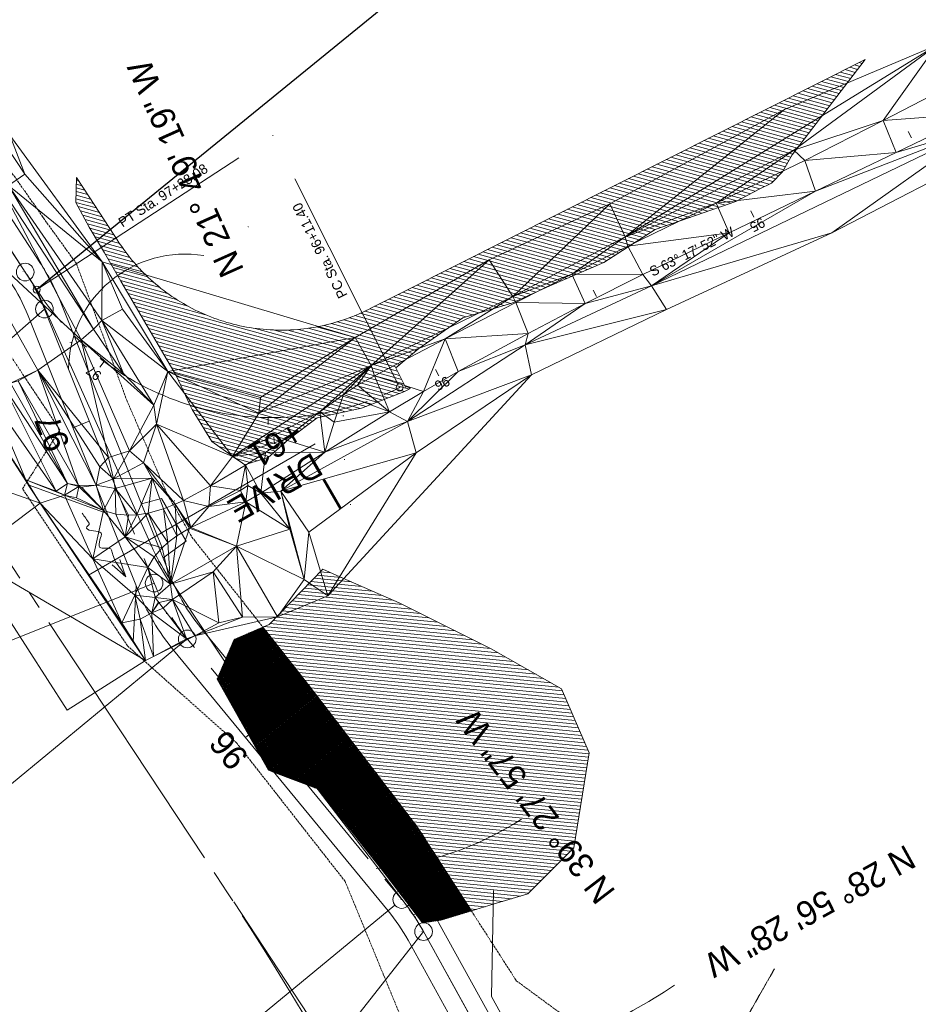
# Model space of a CAD drawing. Extents: x 2399984 to 2508823, y 556481 to 592637.
# Tile 10 of 158: x 2440252 to 2440507, y 560361 to 560640. Entities that reach past the tile are written whole.
import ezdxf
from ezdxf.enums import TextEntityAlignment as Align

# ---------------------------------------------------------------- set-up
doc = ezdxf.new("R2010")
doc.units = 0
doc.header["$MEASUREMENT"] = 0
for name, pattern in [('cl20', [100, 5, -5, 80, -5, 5]), ('cl50', [100, 7.5, -7.5, 70, -7.5, 7.5]), ('constlimit', [0.85, 0.65, -0.1, -0.1]), ('DGN Style 7', [295.076348, 132.784357, -59.01527, 44.261452, -59.01527]), ('fencepr', [1, 0.925, 0.075]), ('stream', [1.4, 0.7, -0.1, 0.1, -0.1, 0.1, -0.1, 0.1, -0.1])]:
    doc.linetypes.add(name, pattern=pattern)
for name, color, linetype, lineweight in [('DR_X_Ditch', 133, 'stream', 0), ('DR_X_Flow_Arrow', 151, 'Continuous', 0), ('DT_X_Triangles', 91, 'Continuous', 0), ('EV_Ecological_Wetlands', 151, 'stream', 13), ('GE_P_CL_20', 7, 'cl20', 13), ('GE_P_CL_50', 7, 'cl50', 13), ('GE_P_Driveway_CL', 7, 'DGN Style 7', 13), ('PV_P_Bikeway', 193, 'Continuous', 13), ('PV_P_Drive', 230, 'Continuous', 13), ('PV_P_Text', 7, 'Continuous', 13), ('RD_P_Fence', 230, 'fencepr', 13), ('RW_P_Const_Limits', 120, 'constlimit', 0), ('RW_X_CL_20', 6, 'cl20', 0)]:
    doc.layers.add(name, color=color, linetype=linetype, lineweight=lineweight)
for name, color, linetype, lineweight, plot in [('GK_Visualization', 30, 'Continuous', 13, False), ('SC_Scratch1', 7, 'Continuous', 0, False), ('SC_Scratch2', 7, 'Continuous', 0, False)]:
    doc.layers.add(name, color=color, linetype=linetype, lineweight=lineweight, plot=plot)
doc.styles.add('Slanted-Normal LS 0.50', font='font31.shx', dxfattribs={"height": 0.14})
doc.styles.add('Style-font30', font='font30.shx')
doc.styles.add('Style-font31', font='font31.shx')

# ---------------------------------------------------------------- blocks, each defined once
blk = doc.blocks.new('X_115')
at = {"layer": 'GK_Visualization', "color": 1, "linetype": 'Continuous', "lineweight": 0}
for p, q in [((-0.07, -0.07), (0.07, 0.07)), ((-0.07, 0.07), (0.07, -0.07))]:
    blk.add_line(p, q, dxfattribs=at)
blk = doc.blocks.new('X_116')
at = {"layer": 'GK_Visualization', "color": 1, "linetype": 'Continuous', "lineweight": 0}
for p, q in [((-0.07, -0.07), (0.07, 0.07)), ((-0.07, 0.07), (0.07, -0.07))]:
    blk.add_line(p, q, dxfattribs=at)
blk = doc.blocks.new('SURVPN-CROSS_36')
at = {"layer": 'GK_Visualization', "color": 30, "linetype": 'Continuous', "lineweight": 0}
for p, q in [((0.07, 0), (-0.07, 0)), ((0, 0.07), (0, -0.07))]:
    blk.add_line(p, q, dxfattribs=at)
blk = doc.blocks.new('SURVPN-CROSS_37')
at = {"layer": 'GK_Visualization', "color": 30, "linetype": 'Continuous', "lineweight": 0}
for p, q in [((0.07, 0), (-0.07, 0)), ((0, 0.07), (0, -0.07))]:
    blk.add_line(p, q, dxfattribs=at)
blk = doc.blocks.new('SURVPN-CROSS_38')
at = {"layer": 'GK_Visualization', "color": 30, "linetype": 'Continuous', "lineweight": 0}
for p, q in [((0.07, 0), (-0.07, 0)), ((0, 0.07), (0, -0.07))]:
    blk.add_line(p, q, dxfattribs=at)
blk = doc.blocks.new('SURVPN-CROSS_39')
at = {"layer": 'GK_Visualization', "color": 30, "linetype": 'Continuous', "lineweight": 0}
for p, q in [((0.07, 0), (-0.07, 0)), ((0, 0.07), (0, -0.07))]:
    blk.add_line(p, q, dxfattribs=at)
blk = doc.blocks.new('X_117')
at = {"layer": 'GK_Visualization', "color": 1, "linetype": 'Continuous', "lineweight": 0}
for p, q in [((-0.07, -0.07), (0.07, 0.07)), ((-0.07, 0.07), (0.07, -0.07))]:
    blk.add_line(p, q, dxfattribs=at)
blk = doc.blocks.new('X_118')
at = {"layer": 'GK_Visualization', "color": 1, "linetype": 'Continuous', "lineweight": 0}
for p, q in [((-0.07, -0.07), (0.07, 0.07)), ((-0.07, 0.07), (0.07, -0.07))]:
    blk.add_line(p, q, dxfattribs=at)
blk = doc.blocks.new('SURVPN-CROSS_40')
at = {"layer": 'GK_Visualization', "color": 30, "linetype": 'Continuous', "lineweight": 0}
for p, q in [((0.07, 0), (-0.07, 0)), ((0, 0.07), (0, -0.07))]:
    blk.add_line(p, q, dxfattribs=at)
blk = doc.blocks.new('SURVPN-CROSS_41')
at = {"layer": 'GK_Visualization', "color": 30, "linetype": 'Continuous', "lineweight": 0}
for p, q in [((0.07, 0), (-0.07, 0)), ((0, 0.07), (0, -0.07))]:
    blk.add_line(p, q, dxfattribs=at)
blk = doc.blocks.new('SURVPN-CROSS_42')
at = {"layer": 'GK_Visualization', "color": 30, "linetype": 'Continuous', "lineweight": 0}
for p, q in [((0.07, 0), (-0.07, 0)), ((0, 0.07), (0, -0.07))]:
    blk.add_line(p, q, dxfattribs=at)
blk = doc.blocks.new('SURVPN-CROSS_43')
at = {"layer": 'GK_Visualization', "color": 30, "linetype": 'Continuous', "lineweight": 0}
for p, q in [((0.07, 0), (-0.07, 0)), ((0, 0.07), (0, -0.07))]:
    blk.add_line(p, q, dxfattribs=at)
blk = doc.blocks.new('DFL-X_6')
at = {"layer": 'DR_X_Flow_Arrow', "color": 151, "linetype": 'Continuous', "lineweight": 0, "flags": 128}
blk.add_lwpolyline([(-0.08, -0.0214), (0, 0), (-0.08, 0.0215)], dxfattribs=at)
at = {"layer": 'DR_X_Flow_Arrow', "color": 151, "linetype": 'Continuous', "lineweight": 0}
blk.add_open_spline([(0, 0), (-0.0277, 0.0001), (-0.0554, 0.0002), (-0.0831, 0.0002), (-0.0943, 0.0003), (-0.1051, 0.005), (-0.116, 0.0078), (-0.1231, 0.0095), (-0.1298, 0.0131), (-0.1368, 0.015), (-0.1547, 0.0198), (-0.1638, -0.0202), (-0.1792, -0.0218), (-0.1968, -0.0235), (-0.2129, 0.0182), (-0.2278, 0.0195), (-0.244, 0.0209), (-0.2648, -0.0282), (-0.2838, -0.0218), (-0.2906, -0.0194), (-0.2867, 0.0007), (-0.2951, 0.0006), (-0.3134, 0.0004), (-0.3317, 0.0002), (-0.35, 0)], degree=3, knots=[0, 0, 0, 0, 0.203531, 0.203531, 0.203531, 0.286234, 0.286234, 0.286234, 0.340272, 0.340272, 0.340272, 0.477755, 0.477755, 0.477755, 0.633727, 0.633727, 0.633727, 0.804111, 0.804111, 0.804111, 0.865463, 0.865463, 0.865463, 1, 1, 1, 1], dxfattribs=at)
blk = doc.blocks.new('X_138')
at = {"layer": 'GK_Visualization', "color": 1, "linetype": 'Continuous', "lineweight": 0}
for p, q in [((-0.07, -0.07), (0.07, 0.07)), ((-0.07, 0.07), (0.07, -0.07))]:
    blk.add_line(p, q, dxfattribs=at)
blk = doc.blocks.new('X_139')
at = {"layer": 'GK_Visualization', "color": 1, "linetype": 'Continuous', "lineweight": 0}
for p, q in [((-0.07, -0.07), (0.07, 0.07)), ((-0.07, 0.07), (0.07, -0.07))]:
    blk.add_line(p, q, dxfattribs=at)
blk = doc.blocks.new('X_140')
at = {"layer": 'GK_Visualization', "color": 1, "linetype": 'Continuous', "lineweight": 0}
for p, q in [((-0.07, -0.07), (0.07, 0.07)), ((-0.07, 0.07), (0.07, -0.07))]:
    blk.add_line(p, q, dxfattribs=at)
blk = doc.blocks.new('X_141')
at = {"layer": 'GK_Visualization', "color": 1, "linetype": 'Continuous', "lineweight": 0}
for p, q in [((-0.07, -0.07), (0.07, 0.07)), ((-0.07, 0.07), (0.07, -0.07))]:
    blk.add_line(p, q, dxfattribs=at)
blk = doc.blocks.new('X_142')
at = {"layer": 'GK_Visualization', "color": 1, "linetype": 'Continuous', "lineweight": 0}
for p, q in [((-0.07, -0.07), (0.07, 0.07)), ((-0.07, 0.07), (0.07, -0.07))]:
    blk.add_line(p, q, dxfattribs=at)
blk = doc.blocks.new('SURVPN-CROSS_68')
at = {"layer": 'GK_Visualization', "color": 30, "linetype": 'Continuous', "lineweight": 0}
for p, q in [((0.07, 0), (-0.07, 0)), ((0, 0.07), (0, -0.07))]:
    blk.add_line(p, q, dxfattribs=at)
blk = doc.blocks.new('SURVPN-CROSS_69')
at = {"layer": 'GK_Visualization', "color": 30, "linetype": 'Continuous', "lineweight": 0}
for p, q in [((0.07, 0), (-0.07, 0)), ((0, 0.07), (0, -0.07))]:
    blk.add_line(p, q, dxfattribs=at)
blk = doc.blocks.new('SURVPN-CROSS_70')
at = {"layer": 'GK_Visualization', "color": 30, "linetype": 'Continuous', "lineweight": 0}
for p, q in [((0.07, 0), (-0.07, 0)), ((0, 0.07), (0, -0.07))]:
    blk.add_line(p, q, dxfattribs=at)
blk = doc.blocks.new('SURVPN-CROSS_72')
at = {"layer": 'GK_Visualization', "color": 30, "linetype": 'Continuous', "lineweight": 0}
for p, q in [((0.07, 0), (-0.07, 0)), ((0, 0.07), (0, -0.07))]:
    blk.add_line(p, q, dxfattribs=at)
blk = doc.blocks.new('SURVPN-CROSS_73')
at = {"layer": 'GK_Visualization', "color": 30, "linetype": 'Continuous', "lineweight": 0}
for p, q in [((0.07, 0), (-0.07, 0)), ((0, 0.07), (0, -0.07))]:
    blk.add_line(p, q, dxfattribs=at)
blk = doc.blocks.new('SURVPN-CROSS_74')
at = {"layer": 'GK_Visualization', "color": 30, "linetype": 'Continuous', "lineweight": 0}
for p, q in [((0.07, 0), (-0.07, 0)), ((0, 0.07), (0, -0.07))]:
    blk.add_line(p, q, dxfattribs=at)
blk = doc.blocks.new('SURVPN-CROSS_75')
at = {"layer": 'GK_Visualization', "color": 30, "linetype": 'Continuous', "lineweight": 0}
for p, q in [((0.07, 0), (-0.07, 0)), ((0, 0.07), (0, -0.07))]:
    blk.add_line(p, q, dxfattribs=at)
blk = doc.blocks.new('X_143')
at = {"layer": 'GK_Visualization', "color": 1, "linetype": 'Continuous', "lineweight": 0}
for p, q in [((-0.07, -0.07), (0.07, 0.07)), ((-0.07, 0.07), (0.07, -0.07))]:
    blk.add_line(p, q, dxfattribs=at)
blk = doc.blocks.new('X_144')
at = {"layer": 'GK_Visualization', "color": 1, "linetype": 'Continuous', "lineweight": 0}
for p, q in [((-0.07, -0.07), (0.07, 0.07)), ((-0.07, 0.07), (0.07, -0.07))]:
    blk.add_line(p, q, dxfattribs=at)
blk = doc.blocks.new('X_145')
at = {"layer": 'GK_Visualization', "color": 1, "linetype": 'Continuous', "lineweight": 0}
for p, q in [((-0.07, -0.07), (0.07, 0.07)), ((-0.07, 0.07), (0.07, -0.07))]:
    blk.add_line(p, q, dxfattribs=at)
blk = doc.blocks.new('X_146')
at = {"layer": 'GK_Visualization', "color": 1, "linetype": 'Continuous', "lineweight": 0}
for p, q in [((-0.07, -0.07), (0.07, 0.07)), ((-0.07, 0.07), (0.07, -0.07))]:
    blk.add_line(p, q, dxfattribs=at)
blk = doc.blocks.new('X_147')
at = {"layer": 'GK_Visualization', "color": 1, "linetype": 'Continuous', "lineweight": 0}
for p, q in [((-0.07, -0.07), (0.07, 0.07)), ((-0.07, 0.07), (0.07, -0.07))]:
    blk.add_line(p, q, dxfattribs=at)
blk = doc.blocks.new('X_148')
at = {"layer": 'GK_Visualization', "color": 1, "linetype": 'Continuous', "lineweight": 0}
for p, q in [((-0.07, -0.07), (0.07, 0.07)), ((-0.07, 0.07), (0.07, -0.07))]:
    blk.add_line(p, q, dxfattribs=at)
blk = doc.blocks.new('SURVPN-CROSS_76')
at = {"layer": 'GK_Visualization', "color": 30, "linetype": 'Continuous', "lineweight": 0}
for p, q in [((0.07, 0), (-0.07, 0)), ((0, 0.07), (0, -0.07))]:
    blk.add_line(p, q, dxfattribs=at)
blk = doc.blocks.new('SURVPN-CROSS_77')
at = {"layer": 'GK_Visualization', "color": 30, "linetype": 'Continuous', "lineweight": 0}
for p, q in [((0.07, 0), (-0.07, 0)), ((0, 0.07), (0, -0.07))]:
    blk.add_line(p, q, dxfattribs=at)
blk = doc.blocks.new('SURVPN-CROSS_78')
at = {"layer": 'GK_Visualization', "color": 30, "linetype": 'Continuous', "lineweight": 0}
for p, q in [((0.07, 0), (-0.07, 0)), ((0, 0.07), (0, -0.07))]:
    blk.add_line(p, q, dxfattribs=at)
blk = doc.blocks.new('SURVPN-CROSS_80')
at = {"layer": 'GK_Visualization', "color": 30, "linetype": 'Continuous', "lineweight": 0}
for p, q in [((0.07, 0), (-0.07, 0)), ((0, 0.07), (0, -0.07))]:
    blk.add_line(p, q, dxfattribs=at)
blk = doc.blocks.new('SURVPN-CROSS_81')
at = {"layer": 'GK_Visualization', "color": 30, "linetype": 'Continuous', "lineweight": 0}
for p, q in [((0.07, 0), (-0.07, 0)), ((0, 0.07), (0, -0.07))]:
    blk.add_line(p, q, dxfattribs=at)
blk = doc.blocks.new('SURVPN-CROSS_82')
at = {"layer": 'GK_Visualization', "color": 30, "linetype": 'Continuous', "lineweight": 0}
for p, q in [((0.07, 0), (-0.07, 0)), ((0, 0.07), (0, -0.07))]:
    blk.add_line(p, q, dxfattribs=at)
blk = doc.blocks.new('SURVPN-CROSS_83')
at = {"layer": 'GK_Visualization', "color": 30, "linetype": 'Continuous', "lineweight": 0}
for p, q in [((0.07, 0), (-0.07, 0)), ((0, 0.07), (0, -0.07))]:
    blk.add_line(p, q, dxfattribs=at)
blk = doc.blocks.new('SURVPN-CROSS_84')
at = {"layer": 'GK_Visualization', "color": 30, "linetype": 'Continuous', "lineweight": 0}
for p, q in [((0.07, 0), (-0.07, 0)), ((0, 0.07), (0, -0.07))]:
    blk.add_line(p, q, dxfattribs=at)
blk = doc.blocks.new('SURVPN-CROSS_85')
at = {"layer": 'GK_Visualization', "color": 30, "linetype": 'Continuous', "lineweight": 0}
for p, q in [((0.07, 0), (-0.07, 0)), ((0, 0.07), (0, -0.07))]:
    blk.add_line(p, q, dxfattribs=at)
blk = doc.blocks.new('SURVPN-CROSS_86')
at = {"layer": 'GK_Visualization', "color": 30, "linetype": 'Continuous', "lineweight": 0}
for p, q in [((0.07, 0), (-0.07, 0)), ((0, 0.07), (0, -0.07))]:
    blk.add_line(p, q, dxfattribs=at)

msp = doc.modelspace()

# ---------------------------------------------------------------- hatches: boundary and pattern name
at = {"layer": 'EV_Ecological_Wetlands', "linetype": 'Continuous'}
h = msp.add_hatch(dxfattribs=at)
h.set_pattern_fill('HATCH', color=256, style=0, pattern_type=2)
h.set_pattern_definition([(164.64986, (2440309.7145, 560544.6827), (-0.264717, -0.964326), [])])
h.paths.add_polyline_path([(2440271.6, 560581.31), (2440274.78, 560575.9), (2440275.88, 560574.02), (2440280.58, 560566), (2440296.25, 560539.3), (2440300.23, 560530.73), (2440300.77, 560529.58), (2440306.32, 560520.55), (2440315.7, 560513.95), (2440317.42, 560514.5), (2440322.29, 560516.03), (2440326.16, 560519.45), (2440328.2, 560521.24), (2440336.2, 560527.25), (2440348.79, 560529.95), (2440360.78, 560534.65), (2440361.68, 560535.09), (2440362.57, 560535.54), (2440362.49, 560535.67), (2440362.39, 560535.79), (2440362.27, 560535.9), (2440362.14, 560535.98), (2440361.99, 560536.04), (2440361.84, 560536.08), (2440361.68, 560536.09), (2440361.53, 560536.08), (2440361.37, 560536.04), (2440361.23, 560535.98), (2440358.48, 560541.44), (2440365, 560546.94), (2440377.5, 560555.62), (2440391.39, 560559.78), (2440402.16, 560564.65), (2440417.43, 560571.24), (2440432.02, 560580.62), (2440454.93, 560588.6), (2440461.53, 560592.08), (2440465, 560593.81), (2440468.13, 560596.94), (2440470.91, 560601.8), (2440491.59, 560628.84), (2440450.24, 560608.04), (2440405.57, 560585.57), (2440360.9, 560563.1), (2440351.61, 560558.43), (2440350.61, 560557.89), (2440350.28, 560557.74), (2440349.94, 560557.6), (2440348.99, 560557.15), (2440348.12, 560556.76), (2440347.23, 560556.37), (2440346.34, 560556.01), (2440345.45, 560555.67), (2440344.56, 560555.34), (2440343.63, 560555.02), (2440342.73, 560554.72), (2440341.81, 560554.43), (2440340.89, 560554.17), (2440339.97, 560553.92), (2440339.03, 560553.68), (2440338.09, 560553.46), (2440337.15, 560553.26), (2440336.22, 560553.07), (2440335.27, 560552.9), (2440334.34, 560552.75), (2440333.39, 560552.61), (2440332.42, 560552.49), (2440331.47, 560552.39), (2440330.51, 560552.3), (2440329.56, 560552.23), (2440328.6, 560552.18), (2440327.65, 560552.14), (2440326.68, 560552.12), (2440325.68, 560552.12), (2440324.94, 560552.12), (2440323.79, 560552.16), (2440322.83, 560552.21), (2440321.9, 560552.27), (2440320.93, 560552.35), (2440319.97, 560552.45), (2440319.02, 560552.56), (2440318.07, 560552.69), (2440317.12, 560552.84), (2440316.19, 560553), (2440315.22, 560553.18), (2440314.3, 560553.38), (2440313.35, 560553.59), (2440312.42, 560553.82), (2440311.51, 560554.06), (2440310.58, 560554.32), (2440309.64, 560554.61), (2440308.75, 560554.89), (2440307.82, 560555.21), (2440306.94, 560555.53), (2440306.03, 560555.87), (2440305.13, 560556.23), (2440304.25, 560556.6), (2440303.37, 560556.99), (2440302.51, 560557.39), (2440302.49, 560557.4), (2440301.64, 560557.81), (2440300.79, 560558.24), (2440299.94, 560558.68), (2440299.09, 560559.15), (2440298.26, 560559.63), (2440297.43, 560560.12), (2440296.61, 560560.63), (2440295.81, 560561.15), (2440295.02, 560561.67), (2440294.22, 560562.23), (2440293.26, 560562.92), (2440292.71, 560563.34), (2440291.92, 560563.95), (2440291.17, 560564.55), (2440290.43, 560565.17), (2440289.71, 560565.79), (2440288.99, 560566.43), (2440288.29, 560567.08), (2440287.6, 560567.75), (2440286.91, 560568.43), (2440286.24, 560569.12), (2440285.98, 560569.4), (2440285.59, 560569.81), (2440284.94, 560570.52), (2440284.31, 560571.25), (2440283.68, 560571.99), (2440283.09, 560572.72), (2440282.48, 560573.49), (2440281.91, 560574.24), (2440281.35, 560575.01), (2440280.79, 560575.8), (2440280.11, 560576.78), (2440280.11, 560576.79), (2440279.41, 560577.88), (2440278.64, 560579.05), (2440271.56, 560589.9), (2440267.99, 560595.37), (2440267.78, 560588.26)])
h = msp.add_hatch(dxfattribs=at)
h.set_pattern_fill('HATCH', color=256, style=0, pattern_type=2)
h.set_pattern_definition([(174.4657, (2440351.7347, 560457.0671), (-0.096441, -0.995339), [])])
h.paths.add_polyline_path([(2440386.13, 560389.36), (2440395.94, 560392.32), (2440403.09, 560399.47), (2440408.96, 560405.34), (2440413.3, 560432.25), (2440405.49, 560450.48), (2440385.52, 560461.76), (2440359.48, 560474.78), (2440343.44, 560481.84), (2440337.78, 560484.33), (2440322.55, 560468.67), (2440320.82, 560467.93), (2440334.22, 560450.93), (2440364.68, 560411.17), (2440379.92, 560387.49)])
h = msp.add_hatch(dxfattribs=at)
h.set_pattern_fill('HATCH', color=256, style=0, pattern_type=2)
h.set_pattern_definition([(174.4657, (2440325.8823, 560445.4374), (-0.096441, -0.995339), [])])
h.paths.add_polyline_path([(2440312.69, 560464.44), (2440307.83, 560453.18), (2440314.2, 560441.91), (2440324.29, 560426.64), (2440336.58, 560421.99), (2440355.75, 560397.66), (2440366.11, 560384.08), (2440371.28, 560384.88), (2440379.92, 560387.49), (2440364.68, 560411.17), (2440334.22, 560450.93), (2440320.82, 560467.93)])
h = msp.add_hatch(dxfattribs=at)
h.set_pattern_fill('HATCH', color=256, style=0, pattern_type=2)
h.set_pattern_definition([(219.46573, (2440334.72895, 560434.92275), (0.1589042, -0.1930012), [])])
h.paths.add_polyline_path([(2440336.58, 560421.99), (2440355.75, 560397.66), (2440366.11, 560384.08), (2440371.28, 560384.88), (2440379.92, 560387.49), (2440364.68, 560411.17), (2440334.22, 560450.93), (2440320.82, 560467.93), (2440312.69, 560464.44), (2440307.83, 560453.18), (2440314.2, 560441.91), (2440324.29, 560426.64)])
h = msp.add_hatch(dxfattribs=at)
h.set_pattern_fill('HATCH', color=256, style=0, pattern_type=2)
h.set_pattern_definition([(219.4657, (2440322.40748, 560428.65582), (0.158904, -0.1930012), [])])
h.paths.add_polyline_path([(2440322.44, 560427.34), (2440324.29, 560426.64), (2440314.2, 560441.91)])

# ---------------------------------------------------------------- linework, layer by layer
at = {"layer": 'DR_X_Ditch', "flags": 128}
msp.add_lwpolyline([(2440465.87, 560371.09), (2440455.19, 560352.34), (2440438.79, 560336.98), (2440428.97, 560329.18), (2440426.35, 560327.25), (2440424.67, 560327.22), (2440422.98, 560328.13), (2440420.9, 560328.91), (2440418.16, 560328.91), (2440416.69, 560328.93), (2440414.91, 560328.39)], dxfattribs=at)
at = {"layer": 'EV_Ecological_Wetlands', "linetype": 'Continuous', "flags": 128}
for points in [[(2440271.6, 560581.31), (2440274.78, 560575.9), (2440275.88, 560574.02), (2440280.58, 560566), (2440296.25, 560539.3), (2440300.23, 560530.73), (2440300.77, 560529.58), (2440306.32, 560520.55), (2440315.7, 560513.95), (2440317.42, 560514.5), (2440322.29, 560516.03), (2440326.16, 560519.45), (2440328.2, 560521.24), (2440336.2, 560527.25), (2440348.79, 560529.95), (2440360.78, 560534.65), (2440361.68, 560535.09), (2440362.57, 560535.54), (2440362.49, 560535.67), (2440362.39, 560535.79), (2440362.27, 560535.9), (2440362.14, 560535.98), (2440361.99, 560536.04), (2440361.84, 560536.08), (2440361.68, 560536.09), (2440361.53, 560536.08), (2440361.37, 560536.04), (2440361.23, 560535.98), (2440358.48, 560541.44), (2440365, 560546.94), (2440377.5, 560555.62), (2440391.39, 560559.78), (2440402.16, 560564.65), (2440417.43, 560571.24), (2440432.02, 560580.62), (2440454.93, 560588.6), (2440461.53, 560592.08), (2440465, 560593.81), (2440468.13, 560596.94), (2440470.91, 560601.8), (2440491.59, 560628.84), (2440450.24, 560608.04), (2440405.57, 560585.57), (2440360.9, 560563.1), (2440351.61, 560558.43), (2440350.61, 560557.89), (2440350.28, 560557.74), (2440349.94, 560557.6), (2440348.99, 560557.15), (2440348.12, 560556.76), (2440347.23, 560556.37), (2440346.34, 560556.01), (2440345.45, 560555.67), (2440344.56, 560555.34), (2440343.63, 560555.02), (2440342.73, 560554.72), (2440341.81, 560554.43), (2440340.89, 560554.17), (2440339.97, 560553.92), (2440339.03, 560553.68), (2440338.09, 560553.46), (2440337.15, 560553.26), (2440336.22, 560553.07), (2440335.27, 560552.9), (2440334.34, 560552.75), (2440333.39, 560552.61), (2440332.42, 560552.49), (2440331.47, 560552.39), (2440330.51, 560552.3), (2440329.56, 560552.23), (2440328.6, 560552.18), (2440327.65, 560552.14), (2440326.68, 560552.12), (2440325.68, 560552.12), (2440324.94, 560552.12), (2440323.79, 560552.16), (2440322.83, 560552.21), (2440321.9, 560552.27), (2440320.93, 560552.35), (2440319.97, 560552.45), (2440319.02, 560552.56), (2440318.07, 560552.69), (2440317.12, 560552.84), (2440316.19, 560553), (2440315.22, 560553.18), (2440314.3, 560553.38), (2440313.35, 560553.59), (2440312.42, 560553.82), (2440311.51, 560554.06), (2440310.58, 560554.32), (2440309.64, 560554.61), (2440308.75, 560554.89), (2440307.82, 560555.21), (2440306.94, 560555.53), (2440306.03, 560555.87), (2440305.13, 560556.23), (2440304.25, 560556.6), (2440303.37, 560556.99), (2440302.51, 560557.39), (2440302.49, 560557.4), (2440301.64, 560557.81), (2440300.79, 560558.24), (2440299.94, 560558.68), (2440299.09, 560559.15), (2440298.26, 560559.63), (2440297.43, 560560.12), (2440296.61, 560560.63), (2440295.81, 560561.15), (2440295.02, 560561.67), (2440294.22, 560562.23), (2440293.26, 560562.92), (2440292.71, 560563.34), (2440291.92, 560563.95), (2440291.17, 560564.55), (2440290.43, 560565.17), (2440289.71, 560565.79), (2440288.99, 560566.43), (2440288.29, 560567.08), (2440287.6, 560567.75), (2440286.91, 560568.43), (2440286.24, 560569.12), (2440285.98, 560569.4), (2440285.59, 560569.81), (2440284.94, 560570.52), (2440284.31, 560571.25), (2440283.68, 560571.99), (2440283.09, 560572.72), (2440282.48, 560573.49), (2440281.91, 560574.24), (2440281.35, 560575.01), (2440280.79, 560575.8), (2440280.11, 560576.78), (2440280.11, 560576.79), (2440279.41, 560577.88), (2440278.64, 560579.05), (2440271.56, 560589.9), (2440267.99, 560595.37), (2440267.78, 560588.26), (2440271.6, 560581.31)], [(2440386.13, 560389.36), (2440395.94, 560392.32), (2440403.09, 560399.47), (2440408.96, 560405.34), (2440413.3, 560432.25), (2440405.49, 560450.48), (2440385.52, 560461.76), (2440359.48, 560474.78), (2440343.44, 560481.84), (2440337.78, 560484.33), (2440322.55, 560468.67), (2440320.82, 560467.93), (2440334.22, 560450.93), (2440364.68, 560411.17), (2440379.92, 560387.49), (2440386.13, 560389.36)], [(2440312.69, 560464.44), (2440307.83, 560453.18), (2440314.2, 560441.91), (2440324.29, 560426.64), (2440336.58, 560421.99), (2440355.75, 560397.66), (2440366.11, 560384.08), (2440371.28, 560384.88), (2440379.92, 560387.49), (2440364.68, 560411.17), (2440334.22, 560450.93), (2440320.82, 560467.93), (2440312.69, 560464.44)], [(2440336.58, 560421.99), (2440355.75, 560397.66), (2440366.11, 560384.08), (2440371.28, 560384.88), (2440379.92, 560387.49), (2440364.68, 560411.17), (2440334.22, 560450.93), (2440320.82, 560467.93), (2440312.69, 560464.44), (2440307.83, 560453.18), (2440314.2, 560441.91), (2440324.29, 560426.64), (2440336.58, 560421.99)], [(2440322.44, 560427.34), (2440324.29, 560426.64), (2440314.2, 560441.91), (2440322.44, 560427.34)]]:
    msp.add_lwpolyline(points, close=True, dxfattribs=at)
at = {"layer": 'GE_P_CL_20'}
msp.add_line((2440256.67, 560563.59), (2440052.79, 560875.88), dxfattribs=at)
at = {"layer": 'GE_P_CL_20', "linetype": 'Continuous'}
for p, q in [((2440503.79, 560608.38), (2440504.69, 560606.59)), ((2440257.51, 560564.14), (2440313.95, 560600.99)), ((2440257.51, 560564.14), (2440313.95, 560600.99)), ((2440359.16, 560536.75), (2440329.85, 560595.02)), ((2440359.16, 560536.75), (2440329.85, 560595.02)), ((2440459.12, 560585.91), (2440460.02, 560584.13)), ((2440414.46, 560563.44), (2440415.35, 560561.66)), ((2440275.79, 560543.23), (2440274.59, 560541.62)), ((2440275.79, 560543.23), (2440274.59, 560541.62)), ((2440369.79, 560540.98), (2440370.69, 560539.19)), ((2440322.34, 560527.33), (2440322.31, 560525.33)), ((2440323.89, 560521.86), (2440324.13, 560519.88))]:
    msp.add_line(p, q, dxfattribs=at)
for centre in [(2440256.67, 560563.59), (2440256.67, 560563.59), (2440359.61, 560535.86), (2440359.61, 560535.86)]:
    msp.add_circle(centre, 1, dxfattribs=at)
at = {"layer": 'GE_P_CL_20', "extrusion": (0, 0, -1)}
msp.add_arc((-2440323.66, 560607.32), 80, 243.2977, 326.8609, dxfattribs=at)
msp.add_arc((-2440323.66, 560607.32), 80, 243.2977, 326.8609, dxfattribs=at)
at = {"layer": 'GE_P_CL_50'}
for p, q in [((2440253.42, 560568.57), (2440111.61, 560785.78)), ((2440289.98, 560480.4), (2440258.88, 560558.07)), ((2440360.17, 560390.71), (2440299.36, 560464.57)), ((2440432.93, 560261.22), (2440366.26, 560381.79))]:
    msp.add_line(p, q, dxfattribs=at)
at = {"layer": 'GE_P_CL_50', "linetype": 'Continuous'}
for p, q in [((2440258.88, 560558.07), (2440126.42, 560442.13)), ((2440271.6, 560526.3), (2440266.96, 560524.44)), ((2440140.8, 560420.67), (2440289.98, 560480.4)), ((2440175.1, 560362.26), (2440299.36, 560464.57)), ((2440319.75, 560439.8), (2440315.89, 560436.62)), ((2440358.24, 560389.12), (2440229.93, 560283.48)), ((2440366.36, 560381.61), (2440254.74, 560239.72))]:
    msp.add_line(p, q, dxfattribs=at)
for centre in [(2440253.42, 560568.57), (2440258.88, 560558.07), (2440289.98, 560480.4), (2440299.36, 560464.57), (2440360.17, 560390.71), (2440366.36, 560381.61)]:
    msp.add_circle(centre, 2.5, dxfattribs=at)
at = {"layer": 'GE_P_CL_50', "linetype": 'Continuous', "extrusion": (0, 0, -1)}
for centre, radius, start, end in [((-2440298.69, 560540.68), 32.98, 0.5837, 99.3033), ((-2439959.94, 561427.04), 1252.18, 235.3869, 247.94996)]:
    msp.add_arc(centre, radius, start, end, dxfattribs=at)
at = {"layer": 'GE_P_CL_50'}
for centre, start, end in [((2440203.18, 560535.77), 21.8219, 33.1391), ((2440313.85, 560352.57), 28.9412, 39.4657)]:
    msp.add_arc(centre, 60, start, end, dxfattribs=at)
at = {"layer": 'GE_P_CL_50', "extrusion": (0, 0, -1)}
msp.add_arc((-2440345.68, 560502.7), 60, 320.5343, 338.1781, dxfattribs=at)
at = {"layer": 'GE_P_CL_50', "linetype": 'Continuous'}
for centre, radius, start, end in [((2440346.41, 560486.57), 87.27, 274.2665, 303.1391), ((2440329.26, 560530.61), 196.68, 287.313, 303.4016)]:
    msp.add_arc(centre, radius, start, end, dxfattribs=at)
at = {"layer": 'GE_P_Driveway_CL'}
msp.add_line((2440271.36, 560482.64), (2440335.67, 560519.87), dxfattribs=at)
at = {"layer": 'GK_Visualization', "color": 1, "flags": 128}
msp.add_lwpolyline([(2440256.67, 560563.59), (2440052.79, 560875.88), (2439998.77, 560958.61), (2439948.97, 561015.66), (2439921.63, 561057.53), (2439867.39, 561173.03), (2439128.77, 562304.38), (2439075.88, 562386.31), (2439021.22, 562470.05), (2439021.22, 562470.05)], dxfattribs=at)
msp.add_lwpolyline([(2441570.48, 560159.23, 0.142047), (2441540.61, 560174.22), (2440920.75, 560288.88, -0.221565), (2440879.47, 560318.29, 0.367642), (2440806.46, 560344.98), (2440506.24, 560233.98, -0.370651), (2440432.93, 560261.22), (2440366.26, 560381.79, 0.037029), (2440361.4, 560389.22), (2440318.88, 560444.78), (2440293.97, 560482.32, -0.041128), (2440289.22, 560490.96), (2440256.67, 560563.59)], format="xyb", dxfattribs=at)
at = {"layer": 'GK_Visualization', "color": 30, "extrusion": (0, 0, -1)}
msp.add_arc((-2440343.97, 560515.49), 60, 326.4404, 335.8609, dxfattribs=at)
at = {"layer": 'GK_Visualization', "color": 30}
msp.add_arc((2440313.75, 560352.76), 60, 28.9412, 37.4239, dxfattribs=at)
at = {"layer": 'PV_P_Bikeway'}
for p, q in [((2440257.61, 560571.3), (2440115.91, 560788.34)), ((2440294.62, 560482.26), (2440263.52, 560559.93)), ((2440285.34, 560478.54), (2440254.24, 560556.21)), ((2440364.03, 560393.89), (2440303.22, 560467.75)), ((2440356.31, 560387.53), (2440295.5, 560461.39)), ((2440437.3, 560263.64), (2440370.63, 560384.21)), ((2440428.55, 560258.8), (2440361.88, 560379.37))]:
    msp.add_line(p, q, dxfattribs=at)
for centre, radius, start, end in [((2440203.18, 560535.77), 65, 21.8219, 33.1391), ((2440203.18, 560535.77), 55, 21.8219, 33.1391), ((2440313.85, 560352.57), 65, 28.9412, 39.4657), ((2440313.85, 560352.57), 55, 28.9412, 39.4657)]:
    msp.add_arc(centre, radius, start, end, dxfattribs=at)
at = {"layer": 'PV_P_Bikeway', "extrusion": (0, 0, -1)}
for radius in [55, 65]:
    msp.add_arc((-2440345.68, 560502.7), radius, 320.5343, 338.1781, dxfattribs=at)
at = {"layer": 'PV_P_Drive'}
for p, q in [((2440284.04, 560463.75), (2440254.31, 560508.23)), ((2440276.62, 560500.14), (2440254.31, 560508.23)), ((2440286.38, 560502.84), (2440292.04, 560504.41)), ((2440292.05, 560504.39), (2440299.05, 560492.31)), ((2440276.62, 560500.14), (2440276.68, 560500.16)), ((2440299.05, 560492.31), (2440292.5, 560487.56)), ((2440284.91, 560479.61), (2440284.04, 560463.75))]:
    msp.add_line(p, q, dxfattribs=at)
at = {"layer": 'RD_P_Fence', "ltscale": 1.5}
msp.add_line((2440386.2, 560393.25), (2440385.65, 560363.26), dxfattribs=at)
at = {"layer": 'RD_P_Fence'}
msp.add_line((2440434.04, 560275.74), (2440385.65, 560363.26), dxfattribs=at)
at = {"layer": 'RW_P_Const_Limits'}
for p, q in [((2440267.95, 560570.96), (2440258.09, 560584.57)), ((2440267.95, 560570.96), (2440282.2, 560532.3)), ((2440242.8, 560554.53), (2440263.26, 560523.85)), ((2440282.2, 560532.3), (2440293.84, 560505.29)), ((2440252.65, 560507.12), (2440263.26, 560523.85)), ((2440282.38, 560462.63), (2440252.65, 560507.12)), ((2440293.84, 560505.29), (2440300.71, 560493.43)), ((2440334.22, 560450.93), (2440300.71, 560493.43)), ((2440313.41, 560435.04), (2440282.38, 560462.63)), ((2440364.68, 560411.17), (2440334.22, 560450.93)), ((2440344.12, 560395.86), (2440313.41, 560435.04)), ((2440364.68, 560411.17), (2440392.66, 560367.71)), ((2440344.12, 560395.86), (2440362.7, 560350.68)), ((2440392.66, 560367.71), (2440430.79, 560339.62))]:
    msp.add_line(p, q, dxfattribs=at)
at = {"layer": 'RW_P_Const_Limits', "flags": 128}
msp.add_lwpolyline([(2440258.09, 560584.57), (2440258.8, 560583.7), (2440230.14, 560624.35), (2440208.81, 560670.1), (2440181.35, 560711.89), (2440154.27, 560753.92), (2440128.1, 560796.55), (2440128.1, 560796.55)], dxfattribs=at)
at = {"layer": 'RW_X_CL_20'}
msp.add_line((2440362.14, 560314.92), (2439330.9, 561875.89), dxfattribs=at)
msp.add_arc((2439350.93, 559766.82), 1145.84, 23.46716, 33.4505, dxfattribs=at)
at = {"layer": 'SC_Scratch1', "color": 3, "lineweight": 30}
msp.add_line((2440256.67, 560563.59), (2440631.35, 560869.01), dxfattribs=at)
at = {"layer": 'SC_Scratch2', "color": 4, "lineweight": 30}
msp.add_line((2440257.61, 560571.3), (2440257.59, 560571.33), dxfattribs=at)

# ---------------------------------------------------------------- block references
at = {"layer": 'DR_X_Flow_Arrow', "color": 151, "linetype": 'Continuous', "lineweight": 0, "xscale": 62.50000000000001, "yscale": 62.50000000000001, "zscale": 62.50000000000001, "rotation": 304.5273526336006}
msp.add_blockref('DFL-X_6', (2440281.99, 560482.18), dxfattribs=at)
at = {"layer": 'GK_Visualization', "color": 30, "linetype": 'Continuous', "lineweight": 0}
for name, p in [('SURVPN-CROSS_43', (2440323.66, 560607.32)), ('SURVPN-CROSS_39', (2440316.68, 560581.43)), ('SURVPN-CROSS_84', (2440253.42, 560568.57)), ('SURVPN-CROSS_40', (2440256.67, 560563.59)), ('SURVPN-CROSS_86', (2440256.67, 560563.59)), ('SURVPN-CROSS_85', (2440258.88, 560558.07)), ('SURVPN-CROSS_36', (2440266.44, 560548.63)), ('SURVPN-CROSS_41', (2440359.61, 560535.86)), ('SURVPN-CROSS_37', (2440343.64, 560527.82)), ('SURVPN-CROSS_75', (2440343.97, 560515.49)), ('SURVPN-CROSS_38', (2440295.75, 560503.73)), ('SURVPN-CROSS_42', (2440295.75, 560503.73)), ('SURVPN-CROSS_83', (2440345.68, 560502.7)), ('SURVPN-CROSS_72', (2440289.22, 560490.96)), ('SURVPN-CROSS_74', (2440291.24, 560486.44)), ('SURVPN-CROSS_80', (2440289.98, 560480.4)), ('SURVPN-CROSS_73', (2440293.97, 560482.32)), ('SURVPN-CROSS_82', (2440293.44, 560471.76)), ('SURVPN-CROSS_81', (2440299.36, 560464.57)), ('SURVPN-CROSS_76', (2440360.17, 560390.71)), ('SURVPN-CROSS_68', (2440361.4, 560389.22)), ('SURVPN-CROSS_78', (2440363.68, 560386.44)), ('SURVPN-CROSS_70', (2440364.1, 560385.68)), ('SURVPN-CROSS_69', (2440366.26, 560381.79)), ('SURVPN-CROSS_77', (2440366.36, 560381.61))]:
    msp.add_blockref(name, p, dxfattribs=at)
at = {"layer": 'GK_Visualization', "color": 1, "linetype": 'Continuous', "lineweight": 0}
for name, p in [('X_148', (2440253.42, 560568.57)), ('X_118', (2440256.67, 560563.59)), ('X_147', (2440258.88, 560558.07)), ('X_116', (2440266.44, 560548.63)), ('X_117', (2440359.61, 560535.86)), ('X_115', (2440343.64, 560527.82)), ('X_142', (2440289.22, 560490.96)), ('X_146', (2440289.98, 560480.4)), ('X_141', (2440293.97, 560482.32)), ('X_145', (2440299.36, 560464.57)), ('X_140', (2440318.88, 560444.78)), ('X_144', (2440360.17, 560390.71)), ('X_139', (2440361.4, 560389.22)), ('X_138', (2440366.26, 560381.79)), ('X_143', (2440366.36, 560381.61))]:
    msp.add_blockref(name, p, dxfattribs=at)

# ---------------------------------------------------------------- texts
at = {"layer": 'GE_P_CL_20', "linetype": 'Continuous', "style": 'Style-font31'}
for s, rotation, p in [('PT Sta. 97+28.08', 33.1391, (2440281.02, 560581.16)), ('PT Sta. 97+28.08', 33.1391, (2440281.02, 560581.16)), ('PC Sta. 96+11.40', 116.7023, (2440344.87, 560562.03)), ('PC Sta. 96+11.40', 116.7023, (2440344.87, 560562.03))]:
    msp.add_text(s, height=2.8, rotation=rotation, dxfattribs=at).set_placement(p)
for s, rotation, p in [('95', 206.7023, (2440460.4, 560583.2)), ('97', 143.2473, (2440273.69, 560541.05)), ('97', 143.2473, (2440273.69, 560541.05)), ('96', 206.7023, (2440371.05, 560538.25))]:
    msp.add_text(s, height=2.8, rotation=rotation, dxfattribs=at).set_placement(p, align=Align.CENTER)
msp.add_text('S 63%%d 17\' 52" W', height=2.8, rotation=26.7023, dxfattribs=at).set_placement((2440441.79, 560575.63), align=Align.TOP_CENTER)
at = {"layer": 'GE_P_CL_50', "linetype": 'Continuous', "style": 'Style-font31'}
for s, rotation, p in [('N 21%%d 49\' 19" W', 114.1391, (2440295.66, 560596.49)), ('N 39%%d 27\' 57" W', 127.4239, (2440395.4, 560414.98)), ('N 28%%d 56\' 28" W', 208.9412, (2440477.62, 560384.33))]:
    msp.add_text(s, height=7, rotation=rotation, dxfattribs=at).set_placement(p, align=Align.TOP_CENTER)
for s, rotation, p in [('97', 111.8219, (2440264.29, 560524.38)), ('96', 129.4657, (2440313.8, 560435.23))]:
    msp.add_text(s, height=7, rotation=rotation, dxfattribs=at).set_placement(p, align=Align.CENTER)
at = {"layer": 'GK_Visualization', "color": 1, "style": 'Style-font30'}
for s, p in [('TEMP10005', (2440253.42, 560568.57)), ('TEMPA30', (2440256.67, 560563.59)), ('TEMP10004', (2440258.88, 560558.07)), ('TEMP30', (2440266.44, 560548.63)), ('TEMPA29', (2440359.61, 560535.86)), ('TEMP29', (2440343.64, 560527.82)), ('TEMP1011', (2440289.22, 560490.96)), ('TEMP1010', (2440293.97, 560482.32)), ('TEMP10003', (2440289.98, 560480.4)), ('TEMP10002', (2440299.36, 560464.57)), ('TEMP1009', (2440318.88, 560444.78)), ('TEMP10001', (2440360.17, 560390.71)), ('TEMP1008', (2440361.4, 560389.22)), ('TEMP1007', (2440366.26, 560381.79)), ('TEMP10000', (2440366.36, 560381.61))]:
    msp.add_text(s, height=0.14, dxfattribs=at).set_placement(p, align=Align.RIGHT)
at = {"layer": 'PV_P_Text', "insert": (2440343.69, 560502.48), "char_height": 7, "attachment_point": 1, "rotation": 210.0706, "line_spacing_factor": 0.9, "style": 'Slanted-Normal LS 0.50'}
msp.add_mtext('|\\PDRIVE\\P+61', dxfattribs=at)

# ---------------------------------------------------------------- meshes
at = {"layer": 'DT_X_Triangles'}
mesh = msp.add_polyface(dxfattribs=at)
corners = [(2440060.51, 560752.44), (2440158.43, 560654.24), (2440218.54, 560516.86), (2440132.77, 560693.47), (2440137.13, 560695.49), (2440143.83, 560699.77), (2440167.35, 560660.42), (2440163.81, 560657.73), (2440154.1, 560705.85), (2440175.2, 560664.51), (2440182.73, 560669.88), (2440181.3, 560619.82), (2440186.94, 560622.2), (2440192.69, 560625.36), (2440172.52, 560717), (2440202.15, 560677.97), (2440199.04, 560679.12), (2440204.66, 560634.36), (2440199.94, 560630.37), (2440213.3, 560571.69), (2440214.57, 560640.08), (2440217.7, 560574.12), (2440224.52, 560578.1), (2440223.63, 560577.06), (2440221.16, 560576.11), (2440222.02, 560643.64), (2440233.68, 560582.28), (2440226.18, 560578.71), (2440228.01, 560644.45), (2440247.78, 560592.88), (2440246.81, 560592.17), (2440249.05, 560607.42), (2440253.36, 560596.33), (2440248.73, 560593.09)]
mesh.append_faces([[corners[k] for k in face] for face in [(0, 1, 2), (3, 4, 1), (4, 5, 6), (4, 6, 7), (4, 7, 1), (5, 8, 9), (5, 9, 6), (8, 10, 9), (1, 7, 11), (1, 11, 2), (7, 6, 12), (7, 12, 11), (6, 9, 13), (6, 13, 12), (14, 15, 16), (14, 16, 10), (9, 10, 17), (9, 17, 18), (9, 18, 13), (11, 12, 19), (10, 16, 20), (10, 20, 17), (12, 13, 21), (13, 18, 22), (13, 22, 23), (13, 23, 24), (13, 24, 21), (16, 15, 25), (16, 25, 20), (18, 17, 26), (18, 26, 27), (18, 27, 22), (15, 28, 25), (17, 20, 29), (17, 29, 30), (17, 30, 26), (20, 25, 29), (25, 28, 31), (25, 31, 32), (25, 32, 33), (25, 33, 29), (30, 29, 33)]])
mesh = msp.add_polyface(dxfattribs=at)
corners = [(2440376.18, 560540.37), (2440396.03, 560551.17), (2440395.15, 560547.91), (2440384.94, 560572.04), (2440419.2, 560587.96), (2440391.72, 560561.68), (2440423.53, 560578.59), (2440408.41, 560567.95), (2440392.56, 560559.93), (2440412.21, 560559.69), (2440435.24, 560557.94), (2440397, 560539.43), (2440431, 560564.64), (2440424.28, 560575.94), (2440428.55, 560567.9), (2440468.73, 560614.62), (2440471.31, 560603.16), (2440449.33, 560588.12), (2440511.93, 560632.88), (2440453.01, 560579.71), (2440477.48, 560591.49), (2440524.16, 560609.6), (2440482.12, 560579.66), (2440474.42, 560600.22), (2440496.65, 560611.5), (2440500.38, 560602.49), (2440528.88, 560603.88), (2440518.83, 560622.95), (2440523.29, 560613.48), (2440533.32, 560630.03), (2440529.32, 560616.21)]
mesh.append_faces([[corners[k] for k in face] for face in [(0, 1, 2), (3, 4, 5), (5, 4, 6), (5, 6, 7), (5, 7, 8), (8, 7, 9), (8, 9, 1), (2, 10, 11), (2, 1, 9), (2, 9, 12), (2, 12, 10), (7, 13, 14), (7, 14, 9), (7, 6, 13), (9, 14, 12), (4, 15, 6), (6, 16, 17), (6, 17, 13), (6, 15, 18), (6, 18, 16), (13, 17, 19), (13, 19, 14), (14, 19, 12), (12, 19, 20), (12, 20, 21), (12, 21, 22), (12, 22, 10), (17, 16, 23), (17, 23, 20), (17, 20, 19), (16, 24, 23), (16, 18, 24), (23, 24, 25), (23, 25, 20), (20, 25, 21), (22, 21, 26), (24, 18, 27), (24, 27, 28), (24, 28, 25), (25, 28, 21), (18, 29, 27), (27, 30, 28)]])
mesh = msp.add_polyface(dxfattribs=at)
corners = [(2440181.3, 560619.82), (2440213.3, 560571.69), (2440218.54, 560516.86), (2440186.94, 560622.2), (2440217.7, 560574.12), (2440239.78, 560530.77), (2440221.16, 560576.11), (2440223.63, 560577.06), (2440247.37, 560536.18), (2440224.52, 560578.1), (2440226.18, 560578.71), (2440249.27, 560537.05), (2440233.68, 560582.28), (2440246.81, 560592.17), (2440269.29, 560549.4), (2440256.97, 560540.77), (2440243.73, 560532.84), (2440253.58, 560509.67), (2440262.21, 560506.48), (2440248.73, 560593.09), (2440272.83, 560552.39), (2440265.43, 560508.67), (2440253.36, 560596.33), (2440275.25, 560571.51), (2440275.15, 560554.83), (2440249.05, 560607.42), (2440251.46, 560537.7), (2440268.56, 560508.11), (2440277, 560516.02), (2440274.56, 560513.41), (2440273.52, 560508.16), (2440281.28, 560539.81), (2440289.89, 560530.83), (2440283.02, 560517.87), (2440281, 560558.02), (2440293.85, 560540.43)]
mesh.append_faces([[corners[k] for k in face] for face in [(0, 1, 2), (3, 4, 1), (1, 4, 5), (1, 5, 2), (4, 6, 5), (6, 7, 8), (6, 8, 5), (7, 9, 10), (7, 10, 11), (7, 11, 8), (10, 12, 11), (12, 13, 14), (12, 14, 15), (12, 15, 11), (5, 8, 16), (5, 16, 17), (16, 8, 18), (13, 19, 20), (13, 20, 14), (8, 11, 21), (8, 21, 18), (19, 22, 23), (19, 23, 24), (19, 24, 20), (25, 23, 22), (11, 15, 26), (11, 26, 21), (26, 27, 21), (26, 15, 27), (15, 14, 28), (15, 28, 29), (15, 29, 30), (15, 30, 27), (14, 20, 31), (14, 31, 32), (14, 32, 33), (14, 33, 28), (20, 24, 31), (24, 23, 34), (24, 34, 35), (24, 32, 31), (23, 35, 34)]])
mesh = msp.add_polyface(dxfattribs=at)
corners = [(2440312.19, 560516.28), (2440319.64, 560528.56), (2440351.51, 560542.09), (2440336.91, 560528.91), (2440320.18, 560533.01), (2440347, 560550.06), (2440320.26, 560505.89), (2440338.42, 560517.5), (2440325.88, 560506.46), (2440321.52, 560517.4), (2440326.83, 560521.16), (2440325, 560470.85), (2440332.48, 560481.46), (2440339.23, 560476.81), (2440361.78, 560526.24), (2440364.23, 560517.36), (2440333.85, 560494.8), (2440328.44, 560495.67), (2440343.65, 560533.85), (2440341.06, 560526.06), (2440356.68, 560528.97), (2440397, 560539.43), (2440347.64, 560536.47), (2440384.94, 560572.04), (2440352.43, 560539.2), (2440372.46, 560549.63), (2440391.72, 560561.68), (2440366.38, 560534.76), (2440376.18, 560540.37), (2440395.15, 560547.91), (2440396.03, 560551.17), (2440392.56, 560559.93)]
mesh.append_faces([[corners[k] for k in face] for face in [(0, 1, 2), (0, 2, 3), (1, 4, 5), (1, 5, 2), (6, 7, 8), (6, 9, 7), (9, 10, 7), (11, 12, 13), (8, 7, 14), (8, 14, 15), (8, 15, 16), (8, 16, 12), (8, 12, 17), (10, 3, 7), (12, 16, 13), (16, 15, 13), (3, 2, 18), (3, 18, 19), (3, 19, 7), (7, 19, 20), (7, 20, 14), (13, 15, 21), (19, 18, 20), (18, 2, 22), (18, 22, 20), (5, 23, 2), (22, 24, 20), (22, 2, 24), (2, 25, 24), (2, 23, 26), (2, 26, 25), (24, 25, 27), (24, 27, 20), (20, 27, 14), (14, 27, 28), (14, 28, 29), (14, 29, 21), (14, 21, 15), (27, 25, 28), (25, 30, 28), (25, 26, 31), (25, 31, 30)]])
mesh = msp.add_polyface(dxfattribs=at)
corners = [(2440275.15, 560554.83), (2440293.85, 560540.43), (2440289.89, 560530.83), (2440275.25, 560571.51), (2440347, 560550.06), (2440278.48, 560509.98), (2440286.93, 560514.54), (2440289.41, 560510.12), (2440281.77, 560493.49), (2440285.11, 560499.72), (2440288.32, 560500.21), (2440283.02, 560517.87), (2440290.62, 560525.45), (2440298.35, 560503.84), (2440295.93, 560502.82), (2440292.62, 560501.43), (2440293.9, 560491.95), (2440312.19, 560516.28), (2440305.95, 560507.95), (2440296.39, 560493.8), (2440320.18, 560533.01), (2440319.64, 560528.56), (2440300.36, 560496.14), (2440300.04, 560495.99), (2440305.44, 560502.1), (2440316.01, 560503.49), (2440313.34, 560490.92), (2440314.42, 560506.7), (2440315.86, 560513.85), (2440336.91, 560528.91), (2440326.83, 560521.16), (2440321.52, 560517.4), (2440316.56, 560508.09), (2440320.26, 560505.89), (2440328.44, 560495.67), (2440325.88, 560506.46)]
mesh.append_faces([[corners[k] for k in face] for face in [(0, 1, 2), (3, 4, 1), (5, 6, 7), (8, 9, 10), (11, 2, 12), (11, 12, 6), (9, 7, 10), (6, 12, 13), (6, 13, 14), (6, 14, 7), (10, 7, 15), (10, 15, 16), (7, 14, 15), (2, 1, 12), (12, 1, 17), (12, 17, 18), (12, 18, 13), (15, 14, 19), (1, 4, 20), (1, 20, 21), (1, 21, 17), (14, 13, 22), (14, 22, 23), (14, 23, 19), (13, 18, 24), (13, 24, 22), (22, 24, 25), (22, 25, 26), (24, 27, 25), (24, 18, 27), (18, 28, 27), (18, 17, 28), (17, 29, 30), (17, 30, 31), (17, 31, 28), (27, 28, 32), (27, 32, 25), (28, 31, 33), (28, 33, 32), (25, 32, 33), (25, 33, 34), (33, 35, 34)]])
mesh = msp.add_polyface(dxfattribs=at)
corners = [(2440218.54, 560516.86), (2440239.78, 560530.77), (2440257.67, 560503.03), (2440237.36, 560487.85), (2440287.56, 560458.5), (2440265.28, 560444.43), (2440253.58, 560509.67), (2440243.73, 560532.84), (2440262.21, 560506.48), (2440264.61, 560505.33), (2440272.64, 560487.32), (2440280.82, 560469.1), (2440265.43, 560508.67), (2440268.62, 560507.79), (2440267.93, 560504.57), (2440275.63, 560500.99), (2440268.56, 560508.11), (2440273.52, 560508.16), (2440269.38, 560507.58), (2440281.77, 560493.49), (2440288.23, 560484.84), (2440284.53, 560476.97), (2440274.56, 560513.41), (2440278.48, 560509.98), (2440278.89, 560507.18), (2440277, 560516.02), (2440279.16, 560499.97), (2440283.02, 560517.87), (2440286.93, 560514.54), (2440289.41, 560510.12), (2440285.11, 560499.72), (2440282.72, 560499.62), (2440286, 560470.15)]
mesh.append_faces([[corners[k] for k in face] for face in [(0, 1, 2), (0, 2, 3), (3, 2, 4), (3, 4, 5), (1, 6, 2), (7, 8, 6), (6, 8, 9), (6, 9, 2), (2, 9, 10), (2, 10, 11), (2, 11, 4), (8, 12, 9), (9, 13, 14), (9, 14, 15), (9, 15, 10), (9, 12, 13), (12, 16, 13), (14, 13, 15), (16, 17, 18), (16, 18, 13), (13, 18, 15), (18, 17, 15), (10, 15, 19), (10, 19, 20), (10, 20, 21), (10, 21, 11), (17, 22, 23), (17, 23, 24), (17, 24, 15), (22, 25, 23), (15, 24, 26), (15, 26, 19), (25, 27, 23), (23, 27, 28), (23, 29, 24), (24, 29, 30), (24, 30, 31), (24, 31, 26), (26, 31, 19), (11, 21, 32), (11, 32, 4), (19, 31, 30)]])
mesh = msp.add_polyface(dxfattribs=at)
corners = [(2440281.77, 560493.49), (2440288.32, 560500.21), (2440292.21, 560490.42), (2440289.99, 560487.83), (2440288.23, 560484.84), (2440284.53, 560476.97), (2440290.31, 560476.31), (2440289.32, 560471.94), (2440286, 560470.15), (2440289.81, 560459.58), (2440287.56, 560458.5), (2440294.59, 560480.06), (2440293.9, 560491.95), (2440291.17, 560475.02), (2440291.34, 560474.93), (2440292.55, 560473.31), (2440299.16, 560464.62), (2440301.5, 560465.43), (2440295.16, 560475.74), (2440292.62, 560501.43), (2440296.39, 560493.8), (2440300.04, 560495.99), (2440313.34, 560490.92), (2440306.73, 560483.62), (2440308.35, 560469.16), (2440300.36, 560496.14), (2440315.04, 560470.75), (2440325, 560470.85), (2440316.01, 560503.49), (2440328.44, 560495.67), (2440332.48, 560481.46)]
mesh.append_faces([[corners[k] for k in face] for face in [(0, 1, 2), (0, 2, 3), (0, 3, 4), (5, 4, 6), (5, 6, 7), (5, 7, 8), (8, 7, 9), (8, 9, 10), (4, 3, 11), (4, 11, 6), (1, 12, 2), (7, 6, 13), (7, 13, 14), (7, 14, 15), (7, 15, 16), (7, 16, 9), (9, 16, 17), (3, 2, 11), (6, 11, 18), (6, 18, 14), (6, 14, 13), (14, 18, 15), (2, 12, 11), (15, 18, 16), (19, 20, 12), (12, 20, 11), (11, 20, 21), (11, 21, 22), (11, 22, 23), (11, 23, 18), (18, 23, 24), (18, 24, 17), (18, 17, 16), (21, 25, 22), (17, 24, 26), (17, 26, 27), (23, 22, 26), (23, 26, 24), (22, 28, 29), (22, 29, 30), (22, 30, 27), (22, 27, 26)]])

doc.saveas('drawing.dxf')
